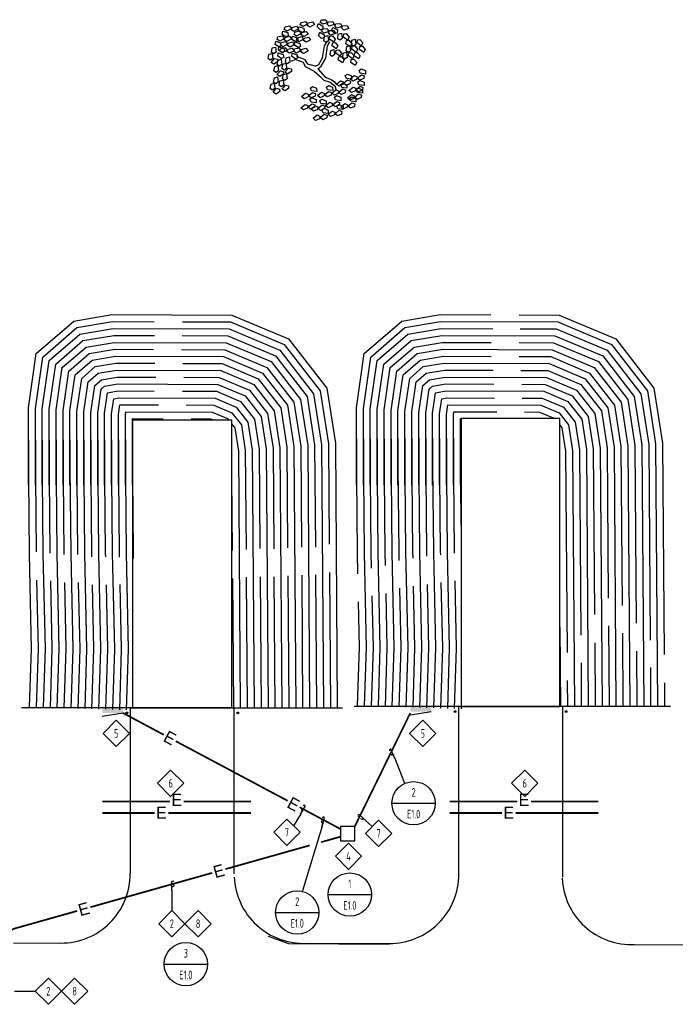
# Model space of a CAD drawing. Header units: inches. Extents: x -28195 to 9374, y -9633 to 28268.
# Tile 13 of 23: x 737 to 3007, y -7391 to -3983. Entities that reach past the tile are written whole.
import ezdxf
from ezdxf.enums import TextEntityAlignment as Align

# ---------------------------------------------------------------- set-up
doc = ezdxf.new("R2010")
doc.units = ezdxf.units.IN
doc.header["$MEASUREMENT"] = 0
doc.linetypes.add('DASHED', pattern=[0.75, 0.5, -0.25])
for name, color, linetype in [('E-POWR-EQPM', 42, 'Continuous'), ('E-POWR-UNDR', 2, 'DASHED'), ('g-anno-text', 7, 'Continuous'), ('g-land-tree', 74, 'Continuous'), ('g-plan-bldg', 1, 'Continuous'), ('g-plan-site', 126, 'Continuous'), ('g-site-cont', 9, 'Continuous')]:
    doc.layers.add(name, color=color, linetype=linetype)
doc.styles.add('GEN', font='ARCHQUIK.shx', dxfattribs={"width": 0.75, "height": 30})

# ---------------------------------------------------------------- blocks, each defined once
blk = doc.blocks.new('E07214')
blk.add_line((24, 9.6), (0, 6))
blk.add_trace([(0, 6), (0, 0), (24, 6), (24, 0)])
blk = doc.blocks.new('DIMD-E')
blk.add_lwpolyline([(18.2, 0), (0, 18.2), (-18.2, 0), (0, -18.2)], close=True)
blk = doc.blocks.new('loop')
at = {"color": 0}
for p, q in [((-1.1, 0), (0.33, 0)), ((-0.52, 0.13), (-0.61, -0.1)), ((-0.18, 0.32), (-0.29, 0.32)), ((0.32, 0.32), (0.28, 0.32))]:
    blk.add_line(p, q, dxfattribs=at)
for centre, radius, start, end in [((-0.18, -0.05), 0.386, 107.9264, 153.8127), ((0.3, 0.16), 0.164, 282.7588, 441.3822)]:
    blk.add_arc(centre, radius, start, end, dxfattribs=at)
blk = doc.blocks.new('DET')
at = {"layer": 'g-anno-text'}
blk.add_line((-60, 0), (0, 0), dxfattribs=at)
at = {"layer": 'g-anno-text', "color": 1}
blk.add_circle((-30, 0), 30, dxfattribs=at)
at = {"layer": 'g-anno-text', "style": 'GEN', "width": 0.75}
for tag, p in [('NO', (-30, 15)), ('SHEET', (-30, -15))]:
    blk.add_attdef(tag, text='', height=12, dxfattribs=at).set_placement(p, align=Align.MIDDLE)

msp = doc.modelspace()

# ---------------------------------------------------------------- linework, layer by layer
at = {"layer": 'E-POWR-EQPM'}
msp.add_lwpolyline([(1847.3, -6825.7), (1897.3, -6825.7), (1897.3, -6775.7), (1847.3, -6775.7)], close=True, dxfattribs=at)
at = {"layer": 'E-POWR-UNDR', "linetype": 'ByBlock', "const_width": 6}
for points in [[(1095.1, -6383.2), (1236.1, -6458.5)], [(1897.3, -6775.7), (2089.5, -6383.2)], [(1277.6, -6480.6), (1664.8, -6686.9)], [(1706.2, -6709.1), (1847.3, -6784.3)], [(1449.1, -6923.5), (1741.2, -6841.2)], [(981.6, -7055.2), (1403.9, -6936.3)]]:
    msp.add_lwpolyline(points, dxfattribs=at)
at = {"layer": 'E-POWR-UNDR', "linetype": 'ByBlock', "ltscale": 40, "const_width": 6}
for points in [[(1023.5, -6689.7), (1257.3, -6689.7)], [(1304.3, -6689.7), (1538.2, -6689.7)], [(2226, -6689.7), (2459.9, -6689.7)], [(2506.9, -6689.7), (2740.7, -6689.7)], [(1023.5, -6729.2), (1204.3, -6729.2)], [(1251.3, -6729.2), (1538.2, -6729.2)], [(2226, -6729.2), (2406.9, -6729.2)], [(2453.9, -6729.2), (2740.7, -6729.2)], [(1780.7, -6830.1), (1847.3, -6811.3)]]:
    msp.add_lwpolyline(points, dxfattribs=at)
at = {"layer": 'E-POWR-UNDR', "linetype": 'ByBlock', "const_width": 6}
msp.add_lwpolyline([(696.8, -7267.5), (696.8, -7161.5, -0.265292), (714.4, -7130.5), (936.3, -7068)], format="xyb", dxfattribs=at)
at = {"layer": 'g-anno-text'}
for p, q in [((2034.4, -6536.7), (2069.5, -6626)), ((1710.4, -6731.5), (1684.9, -6773)), ((1784.1, -6774.2), (1716.5, -6998.7)), ((1934.6, -6755.1), (1957.3, -6776.4)), ((1263.8, -6995.4), (1263.8, -7067)), ((719.1, -7345.9), (790.7, -7345.9))]:
    msp.add_line(p, q, dxfattribs=at)
at = {"layer": 'g-land-tree', "linetype": 'Continuous'}
for p, q in [((1777.8, -3991.4), (1782.2, -3983.7)), ((1782.2, -3983.7), (1797.4, -3983.1)), ((1797.4, -3983.1), (1802.7, -3993.5)), ((1653.3, -4016.6), (1655.9, -4008.1)), ((1662.3, -4022.3), (1653.3, -4016.6)), ((1655.9, -4008.1), (1670.7, -4004.3)), ((1678.1, -4013.4), (1662.3, -4022.3)), ((1670.7, -4004.3), (1678.1, -4013.4)), ((1677.8, -4018.2), (1680.5, -4009.8)), ((1686.8, -4023.9), (1677.8, -4018.2)), ((1680.5, -4009.8), (1695.3, -4006)), ((1702.6, -4015.1), (1686.8, -4023.9)), ((1695.3, -4006), (1702.6, -4015.1)), ((1701.6, -4018.8), (1703.2, -4007.3)), ((1714.5, -4027.1), (1701.6, -4018.8)), ((1703.2, -4007.3), (1720.5, -4012.8)), ((1708.7, -4001.3), (1711.3, -3992.9)), ((1717.6, -4007), (1708.7, -4001.3)), ((1711.3, -3992.9), (1726.1, -3989.1)), ((1733.5, -3998.2), (1717.6, -4007)), ((1720.5, -4012.8), (1722.5, -4023.2)), ((1726.1, -3989.1), (1733.5, -3998.2)), ((1733.2, -4003), (1735.9, -3994.5)), ((1742.2, -4008.7), (1733.2, -4003)), ((1735.9, -3994.5), (1750.7, -3990.7)), ((1758, -3999.8), (1742.2, -4008.7)), ((1750.7, -3990.7), (1758, -3999.8)), ((1767.2, -4007), (1771.2, -3996)), ((1778, -4017.8), (1767.2, -4007)), ((1771.2, -3996), (1786.9, -4005.1)), ((1785.3, -3998.9), (1777.8, -3991.4)), ((1786.6, -4015.7), (1778, -4017.8)), ((1782.3, -4021.9), (1786.7, -4014.2)), ((1802.7, -3993.5), (1785.3, -3998.9)), ((1786.9, -4005.1), (1786.6, -4015.7)), ((1786.7, -4014.2), (1802, -4013.6)), ((1801.4, -3998.2), (1805.8, -3990.5)), ((1809, -4005.7), (1801.4, -3998.2)), ((1802, -4013.6), (1807.2, -4024)), ((1805.8, -3990.5), (1821.1, -3989.9)), ((1806, -4028.7), (1810.3, -4021)), ((1826.3, -4000.3), (1809, -4005.7)), ((1810.3, -4021), (1825.6, -4020.4)), ((1817.1, -4020.6), (1821.1, -4009.6)), ((1827.9, -4031.3), (1817.1, -4020.6)), ((1821.1, -3989.9), (1826.3, -4000.3)), ((1821.1, -4009.6), (1836.9, -4018.6)), ((1825.6, -4020.4), (1830.9, -4030.8)), ((1827.7, -4004.9), (1832.1, -3997.2)), ((1835.3, -4012.4), (1827.7, -4004.9)), ((1832.1, -3997.2), (1847.4, -3996.7)), ((1852.6, -4007.1), (1835.3, -4012.4)), ((1836.9, -4018.6), (1836.6, -4029.3)), ((1847.4, -3996.7), (1852.6, -4007.1)), ((1851.4, -4011.8), (1855.7, -4004)), ((1858.9, -4019.2), (1851.4, -4011.8)), ((1855.7, -4004), (1871, -4003.5)), ((1876.3, -4013.9), (1858.9, -4019.2)), ((1871, -4003.5), (1876.3, -4013.9)), ((1628.8, -4051.3), (1631.4, -4042.8)), ((1637.8, -4057), (1628.8, -4051.3)), ((1631.4, -4042.8), (1646.2, -4039.1)), ((1653.6, -4048.1), (1637.8, -4057)), ((1646.2, -4034.1), (1647.9, -4022.5)), ((1659.1, -4042.3), (1646.2, -4034.1)), ((1646.2, -4039.1), (1653.6, -4048.1)), ((1647.9, -4022.5), (1665.1, -4028)), ((1653.3, -4053), (1656, -4044.5)), ((1662.3, -4058.7), (1653.3, -4053)), ((1656, -4044.5), (1670.8, -4040.7)), ((1667.1, -4038.5), (1659.1, -4042.3)), ((1678.1, -4049.8), (1662.3, -4058.7)), ((1665.1, -4028), (1667.1, -4038.5)), ((1670.8, -4040.7), (1678.1, -4049.8)), ((1679.8, -4051.9), (1681.5, -4040.3)), ((1692.7, -4060.1), (1679.8, -4051.9)), ((1681.5, -4040.3), (1698.8, -4045.8)), ((1686.9, -4034.4), (1689.5, -4025.9)), ((1695.9, -4040.1), (1686.9, -4034.4)), ((1689.5, -4025.9), (1704.3, -4022.1)), ((1695.1, -4053.8), (1697.7, -4045.4)), ((1704, -4059.6), (1695.1, -4053.8)), ((1711.7, -4031.2), (1695.9, -4040.1)), ((1697.7, -4045.4), (1712.5, -4041.6)), ((1698.8, -4045.8), (1700.7, -4056.3)), ((1719.9, -4050.7), (1704, -4059.6)), ((1704.3, -4022.1), (1711.7, -4031.2)), ((1711.4, -4036), (1714.1, -4027.6)), ((1720.4, -4041.7), (1711.4, -4036)), ((1712.5, -4041.6), (1719.9, -4050.7)), ((1714.1, -4027.6), (1728.9, -4023.8)), ((1722.5, -4023.2), (1714.5, -4027.1)), ((1719.6, -4055.5), (1722.3, -4047)), ((1728.6, -4061.2), (1719.6, -4055.5)), ((1736.2, -4032.9), (1720.4, -4041.7)), ((1722.3, -4047), (1737, -4043.3)), ((1744.4, -4052.3), (1728.6, -4061.2)), ((1728.9, -4023.8), (1736.2, -4032.9)), ((1737, -4043.3), (1744.4, -4052.3)), ((1771.7, -4037.5), (1775.8, -4026.5)), ((1782.5, -4048.3), (1771.7, -4037.5)), ((1775.8, -4026.5), (1791.5, -4035.6)), ((1789.9, -4029.4), (1782.3, -4021.9)), ((1791.2, -4046.2), (1782.5, -4048.3)), ((1807.2, -4024), (1789.9, -4029.4)), ((1790.2, -4056.4), (1792.2, -4041.3)), ((1791.5, -4035.6), (1791.2, -4046.2)), ((1792.2, -4041.3), (1803.4, -4037.8)), ((1803.4, -4037.8), (1805.7, -4055.8)), ((1813.5, -4036.2), (1806, -4028.7)), ((1809.7, -4050.8), (1811.1, -4040.3)), ((1824.4, -4061.4), (1809.7, -4050.8)), ((1811.1, -4040.3), (1819.9, -4039.1)), ((1830.9, -4030.8), (1813.5, -4036.2)), ((1819.9, -4039.1), (1829.6, -4050.9)), ((1829.6, -4050.9), (1824.4, -4061.4)), ((1836.6, -4029.3), (1827.9, -4031.3)), ((1838.3, -4048.8), (1840.3, -4033.6)), ((1845.2, -4054.4), (1838.3, -4048.8)), ((1840.3, -4033.6), (1851.5, -4030.2)), ((1853.8, -4048.2), (1845.2, -4054.4)), ((1851.5, -4030.2), (1853.8, -4048.2)), ((1857.8, -4043.2), (1859.2, -4032.6)), ((1872.5, -4053.8), (1857.8, -4043.2)), ((1859.2, -4032.6), (1868, -4031.4)), ((1866.7, -4066.1), (1868.1, -4055.6)), ((1868, -4031.4), (1877.7, -4043.3)), ((1868.1, -4055.6), (1876.9, -4054.4)), ((1877.7, -4043.3), (1872.5, -4053.8)), ((1876.9, -4054.4), (1886.5, -4066.2)), ((1885.5, -4069.1), (1887.5, -4054)), ((1887.5, -4054), (1898.7, -4050.5)), ((1898.7, -4050.5), (1901, -4068.6)), ((1905, -4063.5), (1906.4, -4053)), ((1906.4, -4053), (1915.2, -4051.8)), ((1915.2, -4051.8), (1924.9, -4063.6)), ((1609, -4096), (1611.5, -4080.9)), ((1611.5, -4080.9), (1622.8, -4077.8)), ((1621.7, -4068.8), (1623.4, -4057.2)), ((1634.6, -4077.1), (1621.7, -4068.8)), ((1622.8, -4077.8), (1624.5, -4095.9)), ((1623.4, -4057.2), (1640.6, -4062.8)), ((1632.6, -4088.3), (1634.2, -4076.7)), ((1645.5, -4096.5), (1632.6, -4088.3)), ((1634.2, -4076.7), (1651.5, -4082.2)), ((1642.6, -4073.2), (1634.6, -4077.1)), ((1637.9, -4092), (1640.5, -4083.5)), ((1639.7, -4070.8), (1642.3, -4062.3)), ((1648.7, -4076.5), (1639.7, -4070.8)), ((1640.5, -4083.5), (1655.3, -4079.7)), ((1640.6, -4062.8), (1642.6, -4073.2)), ((1642.3, -4062.3), (1657.1, -4058.5)), ((1662.7, -4088.8), (1646.8, -4097.7)), ((1664.5, -4067.6), (1648.7, -4076.5)), ((1651.5, -4082.2), (1653.5, -4092.7)), ((1655.3, -4079.7), (1662.7, -4088.8)), ((1657.1, -4058.5), (1664.5, -4067.6)), ((1662.4, -4093.6), (1665.1, -4085.2)), ((1664.2, -4072.4), (1666.9, -4064)), ((1673.2, -4078.2), (1664.2, -4072.4)), ((1665.1, -4085.2), (1679.9, -4081.4)), ((1666.9, -4064), (1681.7, -4060.2)), ((1689, -4069.3), (1673.2, -4078.2)), ((1679.9, -4081.4), (1687.2, -4090.5)), ((1681.7, -4060.2), (1689, -4069.3)), ((1686, -4092.8), (1688.6, -4084.3)), ((1688, -4071.4), (1689.6, -4059.8)), ((1700.9, -4079.6), (1688, -4071.4)), ((1688.6, -4084.3), (1703.4, -4080.6)), ((1689.6, -4059.8), (1706.9, -4065.3)), ((1700.7, -4056.3), (1692.7, -4060.1)), ((1710.8, -4089.6), (1694.9, -4098.5)), ((1708.9, -4075.7), (1700.9, -4079.6)), ((1703.4, -4080.6), (1710.8, -4089.6)), ((1706.9, -4065.3), (1708.9, -4075.7)), ((1710.5, -4094.5), (1713.2, -4086)), ((1713.2, -4086), (1728, -4082.2)), ((1728, -4082.2), (1735.3, -4091.3)), ((1785.1, -4115.6), (1792.3, -4074.1)), ((1797.1, -4062), (1790.2, -4056.4)), ((1792.3, -4074.1), (1803.2, -4058)), ((1796.9, -4116.5), (1802.3, -4074.1)), ((1805.7, -4055.8), (1797.1, -4062)), ((1802.3, -4074.1), (1811.4, -4058.8)), ((1812, -4104.7), (1814, -4089.6)), ((1814, -4089.6), (1825.2, -4086.1)), ((1818.6, -4073.7), (1820, -4063.2)), ((1833.3, -4084.3), (1818.6, -4073.7)), ((1820, -4063.2), (1828.8, -4062)), ((1825.2, -4086.1), (1827.5, -4104.1)), ((1828.8, -4062), (1838.4, -4073.8)), ((1831.5, -4099.1), (1832.9, -4088.6)), ((1832.9, -4088.6), (1841.7, -4087.4)), ((1838.4, -4073.8), (1833.3, -4084.3)), ((1841.7, -4087.4), (1851.3, -4099.2)), ((1881.4, -4076.7), (1866.7, -4066.1)), ((1867.3, -4091.1), (1869.4, -4076)), ((1869.4, -4076), (1880.5, -4072.6)), ((1880.5, -4072.6), (1882.9, -4090.6)), ((1886.5, -4066.2), (1881.4, -4076.7)), ((1892.4, -4074.7), (1885.5, -4069.1)), ((1886.8, -4085.5), (1888.2, -4075)), ((1901.6, -4096.1), (1886.8, -4085.5)), ((1888.2, -4075), (1897, -4073.8)), ((1901, -4068.6), (1892.4, -4074.7)), ((1897, -4073.8), (1906.7, -4085.6)), ((1906.7, -4085.6), (1901.6, -4096.1)), ((1919.7, -4074.1), (1905, -4063.5)), ((1913.9, -4086.4), (1915.3, -4075.9)), ((1928.6, -4097), (1913.9, -4086.4)), ((1915.3, -4075.9), (1924.1, -4074.7)), ((1924.9, -4063.6), (1919.7, -4074.1)), ((1924.1, -4074.7), (1933.7, -4086.5)), ((1933.7, -4086.5), (1928.6, -4097)), ((1597.5, -4117.7), (1600, -4102.7)), ((1604.2, -4123.6), (1597.5, -4117.7)), ((1600, -4102.7), (1611.3, -4099.6)), ((1613, -4117.7), (1604.2, -4123.6)), ((1607.4, -4130.9), (1619.5, -4117.4)), ((1615.6, -4101.8), (1609, -4096)), ((1611.3, -4099.6), (1613, -4117.7)), ((1624.5, -4095.9), (1615.6, -4101.8)), ((1619.5, -4117.4), (1629.8, -4119.8)), ((1628.9, -4138.3), (1631.5, -4123.3)), ((1629.8, -4119.8), (1630.1, -4128.7)), ((1630.8, -4109.5), (1632.4, -4097.9)), ((1643.7, -4117.7), (1630.8, -4109.5)), ((1631.5, -4123.3), (1642.7, -4120.2)), ((1632.4, -4097.9), (1649.7, -4103.4)), ((1646.8, -4097.7), (1637.9, -4092)), ((1642.7, -4120.2), (1644.5, -4138.3)), ((1651.7, -4113.9), (1643.7, -4117.7)), ((1653.5, -4092.7), (1645.5, -4096.5)), ((1649.7, -4103.4), (1651.7, -4113.9)), ((1657.1, -4129.8), (1659.6, -4114.8)), ((1659.6, -4114.8), (1670.9, -4111.7)), ((1671.4, -4099.3), (1662.4, -4093.6)), ((1670.9, -4111.7), (1672.6, -4129.8)), ((1687.2, -4090.5), (1671.4, -4099.3)), ((1691.6, -4120.7), (1677, -4127.5)), ((1678.9, -4110.3), (1680.5, -4098.7)), ((1691.8, -4118.6), (1678.9, -4110.3)), ((1680.5, -4098.7), (1697.8, -4104.3)), ((1694.9, -4098.5), (1686, -4092.8)), ((1719.7, -4131.7), (1691.6, -4120.7)), ((1699.8, -4114.7), (1691.8, -4118.6)), ((1725.2, -4122.4), (1696.1, -4110.5)), ((1697.8, -4104.3), (1699.8, -4114.7)), ((1719.5, -4100.2), (1710.5, -4094.5)), ((1735.3, -4091.3), (1719.5, -4100.2)), ((1734.2, -4136.8), (1725.2, -4122.4)), ((1773.3, -4138.5), (1785.1, -4115.6)), ((1781.4, -4144.4), (1796.9, -4116.5)), ((1818.8, -4110.3), (1812, -4104.7)), ((1827.5, -4104.1), (1818.8, -4110.3)), ((1846.2, -4109.7), (1831.5, -4099.1)), ((1840.3, -4122), (1841.7, -4111.5)), ((1855.1, -4132.6), (1840.3, -4122)), ((1841.7, -4111.5), (1850.5, -4110.3)), ((1851.3, -4099.2), (1846.2, -4109.7)), ((1850.5, -4110.3), (1860.2, -4122.1)), ((1860.2, -4122.1), (1855.1, -4132.6)), ((1855.5, -4114), (1857.6, -4098.9)), ((1862.4, -4119.6), (1855.5, -4114)), ((1857.6, -4098.9), (1868.8, -4095.4)), ((1871.1, -4113.5), (1862.4, -4119.6)), ((1874.2, -4096.8), (1867.3, -4091.1)), ((1868.8, -4095.4), (1871.1, -4113.5)), ((1882.9, -4090.6), (1874.2, -4096.8)), ((1875, -4108.4), (1876.4, -4097.9)), ((1889.8, -4119), (1875, -4108.4)), ((1876.4, -4097.9), (1885.2, -4096.7)), ((1883.9, -4131.3), (1885.3, -4120.8)), ((1885.2, -4096.7), (1894.9, -4108.5)), ((1885.3, -4120.8), (1894.1, -4119.6)), ((1894.9, -4108.5), (1889.8, -4119)), ((1894.1, -4119.6), (1903.8, -4131.4)), ((1895.7, -4108.5), (1897.1, -4097.9)), ((1910.5, -4119.1), (1895.7, -4108.5)), ((1897.1, -4097.9), (1905.9, -4096.8)), ((1905.9, -4096.8), (1915.6, -4108.6)), ((1915.6, -4108.6), (1910.5, -4119.1)), ((1617.4, -4137.1), (1607.4, -4130.9)), ((1630.1, -4128.7), (1617.4, -4137.1)), ((1617.5, -4160.1), (1620, -4145)), ((1620, -4145), (1631.3, -4142)), ((1635.6, -4144.2), (1628.9, -4138.3)), ((1631.3, -4142), (1633, -4160)), ((1644.5, -4138.3), (1635.6, -4144.2)), ((1645.6, -4151.6), (1648.2, -4136.6)), ((1652.3, -4157.5), (1645.6, -4151.6)), ((1648.2, -4136.6), (1659.4, -4133.5)), ((1661.2, -4151.6), (1652.3, -4157.5)), ((1655.5, -4164.8), (1667.6, -4151.2)), ((1663.7, -4135.7), (1657.1, -4129.8)), ((1659.4, -4133.5), (1661.2, -4151.6)), ((1672.6, -4129.8), (1663.7, -4135.7)), ((1667.6, -4151.2), (1677.9, -4153.7)), ((1677.9, -4153.7), (1678.2, -4162.6)), ((1726.1, -4146.1), (1719.7, -4131.7)), ((1757.8, -4162.2), (1726.1, -4146.1)), ((1759.6, -4144.4), (1734.2, -4136.8)), ((1759.6, -4144.4), (1773.3, -4138.5)), ((1769.6, -4153.7), (1781.4, -4144.4)), ((1769.6, -4153.7), (1795.1, -4181.7)), ((1898.7, -4141.9), (1883.9, -4131.3)), ((1903.8, -4131.4), (1898.7, -4141.9)), ((1912.6, -4158.7), (1919.8, -4153.5)), ((1919.8, -4153.5), (1933.9, -4159.4)), ((1616.2, -4199.3), (1618.8, -4184.3)), ((1624.2, -4165.9), (1617.5, -4160.1)), ((1618.8, -4184.3), (1630, -4181.2)), ((1633, -4160), (1624.2, -4165.9)), ((1627.4, -4173.3), (1639.5, -4159.7)), ((1637.3, -4179.5), (1627.4, -4173.3)), ((1630, -4181.2), (1631.8, -4199.3)), ((1650.1, -4171), (1637.3, -4179.5)), ((1638.2, -4195), (1649.5, -4191.9)), ((1639.5, -4159.7), (1649.8, -4162.2)), ((1647.1, -4188.3), (1649.6, -4173.2)), ((1653.8, -4194.1), (1647.1, -4188.3)), ((1649.5, -4191.9), (1651.2, -4210)), ((1649.6, -4173.2), (1660.9, -4170.2)), ((1649.8, -4162.2), (1650.1, -4171)), ((1662.6, -4188.2), (1653.8, -4194.1)), ((1665.5, -4171), (1655.5, -4164.8)), ((1660.9, -4170.2), (1662.6, -4188.2)), ((1678.2, -4162.6), (1665.5, -4171)), ((1757.8, -4162.2), (1776, -4178.3)), ((1776, -4178.3), (1790.5, -4191.9)), ((1790.5, -4191.9), (1812.3, -4199.5)), ((1795.1, -4181.7), (1815, -4190.2)), ((1815, -4190.2), (1826.8, -4197.8)), ((1858, -4203.1), (1872.1, -4191.6)), ((1864.5, -4176.5), (1871.7, -4171.3)), ((1868.2, -4186.5), (1864.5, -4176.5)), ((1886.2, -4188.9), (1868.2, -4186.5)), ((1871.7, -4171.3), (1885.8, -4177.2)), ((1872.1, -4191.6), (1881.9, -4195.7)), ((1881.7, -4188), (1895.7, -4176.5)), ((1890.5, -4195.7), (1881.7, -4188)), ((1885.8, -4177.2), (1886.2, -4188.9)), ((1904.4, -4189.4), (1890.5, -4195.7)), ((1895.7, -4176.5), (1905.5, -4180.6)), ((1905.5, -4180.6), (1904.4, -4189.4)), ((1906.1, -4185.4), (1920.2, -4173.8)), ((1915, -4193), (1906.1, -4185.4)), ((1916.3, -4168.7), (1912.6, -4158.7)), ((1928.9, -4186.7), (1915, -4193)), ((1934.3, -4171.1), (1916.3, -4168.7)), ((1920.2, -4173.8), (1930, -4177.9)), ((1930, -4177.9), (1928.9, -4186.7)), ((1933.9, -4159.4), (1934.3, -4171.1)), ((1604.8, -4221.1), (1607.3, -4206)), ((1611.5, -4226.9), (1604.8, -4221.1)), ((1607.3, -4206), (1618.6, -4203)), ((1620.3, -4221), (1611.5, -4226.9)), ((1614.7, -4234.3), (1626.7, -4220.7)), ((1622.9, -4205.1), (1616.2, -4199.3)), ((1618.6, -4203), (1620.3, -4221)), ((1631.8, -4199.3), (1622.9, -4205.1)), ((1626.7, -4220.7), (1637.1, -4223.2)), ((1635.6, -4210.1), (1638.2, -4195)), ((1642.3, -4215.9), (1635.6, -4210.1)), ((1637.1, -4223.2), (1637.4, -4232)), ((1651.2, -4210), (1642.3, -4215.9)), ((1645.6, -4223.3), (1657.6, -4209.7)), ((1655.5, -4229.4), (1645.6, -4223.3)), ((1668.2, -4221), (1655.5, -4229.4)), ((1657.6, -4209.7), (1667.9, -4212.1)), ((1667.9, -4212.1), (1668.2, -4221)), ((1743.7, -4219.7), (1750.9, -4214.5)), ((1747.5, -4229.7), (1743.7, -4219.7)), ((1750.9, -4214.5), (1765, -4220.4)), ((1765, -4220.4), (1765.5, -4232.1)), ((1799.1, -4216.4), (1806.3, -4211.2)), ((1802.9, -4226.3), (1799.1, -4216.4)), ((1806.3, -4211.2), (1820.4, -4217)), ((1812.3, -4199.5), (1827.7, -4212.2)), ((1817.3, -4237.2), (1831.3, -4225.6)), ((1820.4, -4217), (1820.9, -4228.7)), ((1826.8, -4197.8), (1832.3, -4206.3)), ((1827.7, -4212.2), (1832.3, -4226.6)), ((1831.3, -4225.6), (1841.1, -4229.7)), ((1833.6, -4205.8), (1847.6, -4194.3)), ((1842.4, -4213.5), (1833.6, -4205.8)), ((1841.7, -4234.5), (1855.7, -4223)), ((1856.3, -4207.2), (1842.4, -4213.5)), ((1847.6, -4194.3), (1857.4, -4198.3)), ((1848.1, -4207.9), (1855.3, -4202.7)), ((1851.9, -4217.8), (1848.1, -4207.9)), ((1869.9, -4220.2), (1851.9, -4217.8)), ((1855.3, -4202.7), (1869.4, -4208.5)), ((1855.7, -4223), (1865.6, -4227)), ((1857.4, -4198.3), (1856.3, -4207.2)), ((1866.9, -4210.8), (1858, -4203.1)), ((1880.8, -4204.5), (1866.9, -4210.8)), ((1869.4, -4208.5), (1869.9, -4220.2)), ((1877.2, -4227.9), (1891.2, -4216.3)), ((1881.9, -4195.7), (1880.8, -4204.5)), ((1891.2, -4216.3), (1901, -4220.4)), ((1901, -4220.4), (1899.9, -4229.2)), ((1901.6, -4225.2), (1915.7, -4213.7)), ((1910.5, -4232.8), (1901.6, -4225.2)), ((1902.6, -4224.8), (1909.8, -4219.6)), ((1906.3, -4234.8), (1902.6, -4224.8)), ((1908.1, -4198.6), (1915.2, -4193.4)), ((1911.8, -4208.5), (1908.1, -4198.6)), ((1909.8, -4219.6), (1923.9, -4225.5)), ((1929.8, -4210.9), (1911.8, -4208.5)), ((1915.2, -4193.4), (1929.4, -4199.2)), ((1915.7, -4213.7), (1925.5, -4217.7)), ((1923.9, -4225.5), (1924.3, -4237.1)), ((1925.5, -4217.7), (1924.4, -4226.5)), ((1929.4, -4199.2), (1929.8, -4210.9)), ((1624.6, -4240.5), (1614.7, -4234.3)), ((1637.4, -4232), (1624.6, -4240.5)), ((1712.9, -4249), (1726.9, -4237.5)), ((1721.7, -4256.7), (1712.9, -4249)), ((1735.6, -4250.4), (1721.7, -4256.7)), ((1726.9, -4237.5), (1736.7, -4241.6)), ((1736.7, -4241.6), (1735.6, -4250.4)), ((1737.3, -4246.3), (1751.3, -4234.8)), ((1746.2, -4254), (1737.3, -4246.3)), ((1741.9, -4258.7), (1749.1, -4253.5)), ((1745.7, -4268.6), (1741.9, -4258.7)), ((1760.1, -4247.7), (1746.2, -4254)), ((1765.5, -4232.1), (1747.5, -4229.7)), ((1749.1, -4253.5), (1763.2, -4259.4)), ((1751.3, -4234.8), (1761.2, -4238.9)), ((1761.2, -4238.9), (1760.1, -4247.7)), ((1763.2, -4259.4), (1763.7, -4271)), ((1768.2, -4245.6), (1782.3, -4234.1)), ((1777.1, -4253.3), (1768.2, -4245.6)), ((1776.4, -4262.9), (1783.6, -4257.7)), ((1791, -4247), (1777.1, -4253.3)), ((1782.3, -4234.1), (1792.1, -4238.2)), ((1783.6, -4257.7), (1797.7, -4263.6)), ((1792.1, -4238.2), (1791, -4247)), ((1792.7, -4243), (1806.7, -4231.4)), ((1801.5, -4250.6), (1792.7, -4243)), ((1815.4, -4244.3), (1801.5, -4250.6)), ((1820.9, -4228.7), (1802.9, -4226.3)), ((1806.7, -4231.4), (1816.5, -4235.5)), ((1816.5, -4235.5), (1815.4, -4244.3)), ((1826.1, -4244.8), (1817.3, -4237.2)), ((1840, -4238.5), (1826.1, -4244.8)), ((1827.3, -4251.1), (1834.5, -4245.9)), ((1831, -4261), (1827.3, -4251.1)), ((1834.5, -4245.9), (1848.6, -4251.7)), ((1841.1, -4229.7), (1840, -4238.5)), ((1850.5, -4242.1), (1841.7, -4234.5)), ((1848.6, -4251.7), (1849, -4263.4)), ((1864.4, -4235.8), (1850.5, -4242.1)), ((1865.6, -4227), (1864.4, -4235.8)), ((1871.7, -4254.1), (1885.7, -4242.6)), ((1880.6, -4261.8), (1871.7, -4254.1)), ((1886, -4235.5), (1877.2, -4227.9)), ((1879.5, -4255.6), (1886.7, -4250.4)), ((1883.3, -4265.5), (1879.5, -4255.6)), ((1894.5, -4255.4), (1880.6, -4261.8)), ((1885.7, -4242.6), (1895.6, -4246.6)), ((1899.9, -4229.2), (1886, -4235.5)), ((1886.7, -4250.4), (1900.8, -4256.2)), ((1895.6, -4246.6), (1894.5, -4255.4)), ((1896.2, -4251.4), (1910.2, -4239.9)), ((1905, -4259.1), (1896.2, -4251.4)), ((1900.8, -4256.2), (1901.3, -4267.9)), ((1918.9, -4252.8), (1905, -4259.1)), ((1924.3, -4237.1), (1906.3, -4234.8)), ((1910.2, -4239.9), (1920, -4243.9)), ((1924.4, -4226.5), (1910.5, -4232.8)), ((1920, -4243.9), (1918.9, -4252.8)), ((1711, -4288), (1725.1, -4276.5)), ((1719.9, -4295.6), (1711, -4288)), ((1733.8, -4289.3), (1719.9, -4295.6)), ((1725.1, -4276.5), (1734.9, -4280.5)), ((1734.9, -4280.5), (1733.8, -4289.3)), ((1735.5, -4285.3), (1749.5, -4273.8)), ((1744.3, -4293), (1735.5, -4285.3)), ((1758.2, -4286.6), (1744.3, -4293)), ((1745.5, -4292.2), (1759.6, -4280.7)), ((1754.4, -4299.9), (1745.5, -4292.2)), ((1763.7, -4271), (1745.7, -4268.6)), ((1749.5, -4273.8), (1759.3, -4277.8)), ((1768.3, -4293.6), (1754.4, -4299.9)), ((1759.3, -4277.8), (1758.2, -4286.6)), ((1759.6, -4280.7), (1769.4, -4284.8)), ((1769.4, -4284.8), (1768.3, -4293.6)), ((1770, -4289.6), (1784, -4278)), ((1778.8, -4297.2), (1770, -4289.6)), ((1780.2, -4272.9), (1776.4, -4262.9)), ((1792.7, -4290.9), (1778.8, -4297.2)), ((1798.2, -4275.3), (1780.2, -4272.9)), ((1783.7, -4295.1), (1790.9, -4289.9)), ((1784, -4278), (1793.8, -4282.1)), ((1790.9, -4289.9), (1805, -4295.8)), ((1793.8, -4282.1), (1792.7, -4290.9)), ((1796.4, -4280.4), (1810.4, -4268.8)), ((1805.2, -4288), (1796.4, -4280.4)), ((1797.7, -4263.6), (1798.2, -4275.3)), ((1819.1, -4281.7), (1805.2, -4288)), ((1810.4, -4268.8), (1820.2, -4272.9)), ((1820.2, -4272.9), (1819.1, -4281.7)), ((1820.8, -4277.7), (1834.9, -4266.2)), ((1829.7, -4285.3), (1820.8, -4277.7)), ((1843.6, -4279), (1829.7, -4285.3)), ((1849, -4263.4), (1831, -4261)), ((1834.9, -4266.2), (1844.7, -4270.2)), ((1835.4, -4281.7), (1842.6, -4276.5)), ((1839.1, -4291.7), (1835.4, -4281.7)), ((1857.1, -4294.1), (1839.1, -4291.7)), ((1842.6, -4276.5), (1856.7, -4282.4)), ((1844.7, -4270.2), (1843.6, -4279)), ((1848.6, -4284.8), (1862.7, -4273.3)), ((1857.5, -4292.5), (1848.6, -4284.8)), ((1856.7, -4282.4), (1857.1, -4294.1)), ((1871.4, -4286.2), (1857.5, -4292.5)), ((1862.7, -4273.3), (1872.5, -4277.4)), ((1872.5, -4277.4), (1871.4, -4286.2)), ((1873.1, -4282.2), (1887.1, -4270.6)), ((1881.9, -4289.8), (1873.1, -4282.2)), ((1895.8, -4283.5), (1881.9, -4289.8)), ((1901.3, -4267.9), (1883.3, -4265.5)), ((1887.1, -4270.6), (1896.9, -4274.7)), ((1896.9, -4274.7), (1895.8, -4283.5)), ((1752.8, -4324.4), (1766.8, -4312.9)), ((1761.6, -4332.1), (1752.8, -4324.4)), ((1775.5, -4325.8), (1761.6, -4332.1)), ((1766.8, -4312.9), (1776.6, -4317)), ((1776.6, -4317), (1775.5, -4325.8)), ((1777.2, -4321.7), (1791.3, -4310.2)), ((1786.1, -4329.4), (1777.2, -4321.7)), ((1787.4, -4305.1), (1783.7, -4295.1)), ((1800, -4323.1), (1786.1, -4329.4)), ((1805.4, -4307.5), (1787.4, -4305.1)), ((1791.3, -4310.2), (1801.1, -4314.3)), ((1801.1, -4314.3), (1800, -4323.1)), ((1804.5, -4311), (1818.5, -4299.5)), ((1813.3, -4318.7), (1804.5, -4311)), ((1805, -4295.8), (1805.4, -4307.5)), ((1827.2, -4312.4), (1813.3, -4318.7)), ((1818.5, -4299.5), (1828.4, -4303.6)), ((1828.4, -4303.6), (1827.2, -4312.4)), ((1829, -4308.4), (1843, -4296.8)), ((1837.8, -4316), (1829, -4308.4)), ((1851.7, -4309.7), (1837.8, -4316)), ((1843, -4296.8), (1852.8, -4300.9)), ((1852.8, -4300.9), (1851.7, -4309.7))]:
    msp.add_line(p, q, dxfattribs=at)
at = {"layer": 'g-plan-bldg'}
for points in [[(1128.9, -6364.6), (1128.9, -5368.6), (1470.9, -5368.6), (1470.9, -6364.6)], [(2607.7, -6360.1), (2607.7, -5364.1), (2265.7, -5364.1), (2265.7, -6360.1)]]:
    msp.add_lwpolyline(points, close=True, dxfattribs=at)
at = {"layer": 'g-plan-site'}
for p, q in [((1299.9, -6364.6), (742.8, -6364.6)), ((1119.9, -6364.6), (1119.9, -6939.3)), ((1119.9, -6364.6), (1479.9, -6364.6)), ((1299.9, -6364.6), (1855.2, -6364.6, 57328.8)), ((1479.9, -6939.4), (1479.9, -6364.6)), ((2990.6, -6360.1, -57463.2), (1894.7, -6360.1, -57463.2)), ((2256.7, -6360.1, -57463.2), (2256.7, -6939.3, -57463.2)), ((2616.7, -6360.1, -57463.2), (2616.7, -6951, -57463.2)), ((1597.7, -7155.3, 57294.9), (1667.8, -7181.1, 57296)), ((715.9, -7178.4), (878.7, -7179.3)), ((715.9, -7178.4, 57294.7), (878.7, -7179.3, 57294.6)), ((1667.8, -7181.1, 57296), (2016.5, -7183.1, 57297)), ((1707.5, -7180, -16837.5), (2017.8, -7180.8, -39791.5)), ((2840.8, -7184, -44185.2), (3586.9, -7189.2))]:
    msp.add_line(p, q, dxfattribs=at)
for centre in [(1107.9, -6382.6), (1492.2, -6382.6, 18186.1), (2244.7, -6378.1, -57463.2), (2628.9, -6378.1, -39277.1)]:
    msp.add_circle(centre, 3, dxfattribs=at)
for centre, start, end in [((879.9, -6939.3), 269.6971, 0), ((1719.7, -6940.3, -18298.9), 182.5552, 272.6425), ((2017.8, -6940.8, -39700.2), 269.6971, 0), ((2855.2, -6944.4, -42679.1), 182.5552, 272.6425)]:
    msp.add_arc(centre, 240, start, end, dxfattribs=at)
at = {"layer": 'g-site-cont'}
for points, elevation in [([(771.4, -6361.5), (777.9, -6160.7), (770.8, -5833.3), (767.2, -5438.4), (767.2, -5594.2), (767.2, -5368.6), (767.2, -5326.9), (794.4, -5138.4), (924.5, -5026.2), (1056.6, -5004), (1472, -5005.5), (1668.2, -5088), (1800.4, -5258.2), (1830.1, -5449.2), (1836.8, -6364.1)], 57280.8), ([(1908.1, -5900.8), (1906.5, -5828.8), (1902.9, -5433.9), (1902.9, -5594.2), (1902.9, -5368.6), (1902.9, -5326.9), (1930.2, -5138.4), (2060.2, -5026.2), (2192.4, -5004), (2368.8, -5004.7)], -180), ([(2466.6, -5004.9), (2604.9, -5005.5), (2801, -5088), (2933.3, -5258.2), (2963, -5449.2), (2968.4, -6180.5)], -180), ([(794.7, -5825.5), (791.2, -5438.2), (791.2, -5594.2), (791.2, -5368.6), (791.2, -5328.6), (816.9, -5150.7), (935.1, -5048.8), (1058.6, -5028), (1202.9, -5028.6)], 57292.8), ([(1300.7, -5028.8), (1467.1, -5029.5), (1653.1, -5107.7), (1777.6, -5268), (1806.1, -5451.1), (1808.7, -5798.9)], 57292.8), ([(1931.1, -6357.8), (1937.6, -6156.4), (1930.5, -5828.5), (1926.9, -5433.8), (1926.9, -5594.2), (1926.9, -5368.6), (1926.9, -5328.6), (1952.7, -5150.7), (2070.8, -5048.8), (2194.4, -5028), (2600, -5029.5), (2785.9, -5107.7), (2910.5, -5268), (2939, -5451.1), (2945.7, -6359.8)], -168), ([(819.3, -6363), (825.9, -6161), (818.7, -5832.5), (815.2, -5438.1), (815.2, -5594.2), (815.2, -5368.6), (815.2, -5330.4), (839.4, -5163), (945.7, -5071.3), (1060.6, -5052), (1462.3, -5053.5), (1638, -5127.4), (1754.9, -5277.8), (1782.1, -5453), (1788.8, -6364.3)], 57304.8), ([(842.7, -5829.9), (839.2, -5438), (839.2, -5594.2), (839.2, -5368.6), (839.2, -5332.1), (861.8, -5175.3), (956.2, -5093.9), (1062.6, -5076), (1204.1, -5076.6)], 57316.8), ([(1299.5, -5076.8), (1457.4, -5077.5), (1622.9, -5147.1), (1732.1, -5287.6), (1758.1, -5455), (1760.8, -5809.4)], 57316.8), ([(1955.7, -5882.2), (1954.5, -5828.1), (1950.9, -5433.7), (1950.9, -5594.2), (1950.9, -5368.6), (1950.9, -5330.4), (1975.1, -5163), (2081.4, -5071.3), (2196.3, -5052), (2374.8, -5052.7)], -156), ([(1979.1, -6359.4), (1985.6, -6156.7), (1978.5, -5827.7), (1974.9, -5433.6), (1974.9, -5594.2), (1974.9, -5368.6), (1974.9, -5332.1), (1997.6, -5175.3), (2092, -5093.9), (2198.3, -5076), (2590.3, -5077.5), (2755.8, -5147.1), (2865, -5287.6), (2891, -5455), (2897.7, -6360)], -144), ([(2470.2, -5052.9), (2595.1, -5053.5), (2770.9, -5127.4), (2887.7, -5277.8), (2915, -5453), (2920, -6130.4)], -156), ([(867.3, -6364.6), (873.9, -6161.2), (866.7, -5831.8), (863.2, -5437.9), (863.2, -5594.2), (863.2, -5368.6), (863.2, -5333.8), (884.3, -5187.6), (966.8, -5116.4), (1064.5, -5100), (1452.5, -5101.4), (1607.8, -5166.8), (1709.4, -5297.5), (1734.2, -5456.9), (1740.8, -6364.6)], 57328.8), ([(2003.5, -5872.4), (2002.5, -5827.4), (1998.9, -5433.5), (1998.9, -5594.2), (1998.9, -5368.6), (1998.9, -5333.8), (2020.1, -5187.6), (2102.6, -5116.4), (2200.3, -5100), (2369.4, -5100.7)], -132), ([(2466, -5100.9), (2585.4, -5101.4), (2740.7, -5166.8), (2842.2, -5297.5), (2867, -5456.9), (2871.6, -6072.2)], -132), ([(890.8, -5834.8), (890.7, -5831.4), (887.2, -5437.8), (887.2, -5594.2), (887.2, -5368.6), (887.2, -5335.6), (906.8, -5199.9), (977.4, -5139), (1066.5, -5124), (1200.2, -5124.6)], 57340.8), ([(1296.7, -5124.8), (1447.7, -5125.4), (1592.7, -5186.5), (1686.6, -5307.3), (1710.2, -5458.8), (1712.7, -5808.8)], 57340.8), ([(2027, -6360.9), (2033.7, -6156.9), (2026.5, -5827), (2022.9, -5433.4), (2022.9, -5594.2), (2022.9, -5368.6), (2022.9, -5335.6), (2042.5, -5199.9), (2113.2, -5139), (2202.3, -5124), (2580.5, -5125.4), (2725.6, -5186.5), (2819.5, -5307.3), (2843, -5458.8), (2849.7, -6360.3)], -120), ([(915.3, -6366.1), (921.9, -6161.5), (914.7, -5831.1), (911.2, -5437.7), (911.2, -5594.2), (911.2, -5368.6), (911.2, -5337.3), (929.3, -5212.3), (988, -5161.5), (1068.5, -5148), (1442.8, -5149.4), (1577.6, -5206.2), (1663.8, -5317.1), (1686.2, -5460.7), (1692.8, -6364.8)], 57352.8), ([(938.8, -5834.8), (938.7, -5830.7), (935.2, -5437.6), (935.2, -5594.2), (935.2, -5368.6), (935.2, -5339), (951.7, -5224.6), (998.6, -5184.1), (1070.5, -5172), (1205.2, -5172.6)], 57364.8), ([(1301.8, -5172.8), (1437.9, -5173.4), (1562.5, -5225.8), (1641.1, -5326.9), (1662.2, -5462.6), (1664.8, -5811.2)], 57364.8), ([(2051.1, -5854.9), (2050.5, -5826.6), (2046.9, -5433.3), (2046.9, -5594.2), (2046.9, -5368.6), (2046.9, -5337.3), (2065, -5212.3), (2123.8, -5161.5), (2204.3, -5148), (2369.4, -5148.7)], -108), ([(2075, -6362.5), (2081.7, -6157.2), (2074.5, -5826.3), (2070.9, -5433.1), (2070.9, -5594.2), (2070.9, -5368.6), (2070.9, -5339), (2087.5, -5224.6), (2134.4, -5184.1), (2206.2, -5172), (2570.8, -5173.4), (2695.4, -5225.8), (2773.9, -5326.9), (2795.1, -5462.6), (2801.7, -6360.5)], -96), ([(2466, -5148.9), (2575.7, -5149.4), (2710.5, -5206.2), (2796.7, -5317.1), (2819, -5460.7), (2823.1, -6010.6)], -108), ([(963.3, -6367.7), (969.9, -6161.8), (962.7, -5830.3), (959.2, -5437.5), (959.2, -5594.2), (959.2, -5368.6), (959.2, -5340.7), (974.2, -5236.9), (1009.2, -5206.7), (1072.5, -5196), (1433.1, -5197.4), (1547.4, -5245.5), (1618.3, -5336.8), (1638.2, -5464.6), (1644.8, -6365.1)], 57376.8), ([(2098.9, -5846.8), (2098.5, -5825.9), (2094.9, -5433), (2094.9, -5594.2), (2094.9, -5368.6), (2094.9, -5340.7), (2109.9, -5236.9), (2145, -5206.7), (2208.2, -5196), (2376.2, -5196.7)], -84), ([(2472.7, -5196.9), (2565.9, -5197.4), (2680.3, -5245.5), (2751.2, -5336.8), (2771.1, -5464.6), (2774.9, -5985)], -84), ([(987, -5842.5), (986.7, -5830), (983.2, -5437.4), (983.2, -5594.2), (983.2, -5368.6), (983.2, -5342.5), (996.7, -5249.2), (1019.8, -5229.2), (1074.4, -5220), (1208.5, -5220.6)], 57388.8), ([(1011.2, -6369.3), (1017.9, -6162), (1010.7, -5829.6), (1007.2, -5437.3), (1007.2, -5594.2), (1007.2, -5368.6), (1007.2, -5344.2), (1019.1, -5261.5), (1030.4, -5251.8), (1076.4, -5244.1), (1423.3, -5245.4), (1517.2, -5284.9), (1572.8, -5356.4), (1590.2, -5468.4), (1596.8, -6365.4)], 57400.8), ([(1305.1, -5220.8), (1428.2, -5221.4), (1532.3, -5265.2), (1595.6, -5346.6), (1614.2, -5466.5), (1616.8, -5814.7)], 57388.8), ([(2123, -6364), (2129.7, -6157.4), (2122.5, -5825.5), (2118.9, -5432.9), (2118.9, -5594.2), (2118.9, -5368.6), (2118.9, -5342.5), (2132.4, -5249.2), (2155.6, -5229.2), (2210.2, -5220), (2561.1, -5221.4), (2665.2, -5265.2), (2728.4, -5346.6), (2747.1, -5466.5), (2753.7, -6360.8)], -72), ([(2146.8, -5840.4), (2146.5, -5825.1), (2142.9, -5432.8), (2142.9, -5594.2), (2142.9, -5368.6), (2142.9, -5344.2), (2154.9, -5261.5), (2166.2, -5251.8), (2212.2, -5244.1), (2378.5, -5244.7)], -60), ([(2476.2, -5244.9), (2556.2, -5245.4), (2650.1, -5284.9), (2705.7, -5356.4), (2723.1, -5468.4), (2727.3, -6042.1)], -60), ([(1035, -5841.9), (1034.7, -5829.2), (1031.2, -5437.2), (1031.2, -5594.2), (1031.2, -5368.6), (1031.2, -5345.9), (1041.5, -5274.2), (1078.4, -5268.1), (1202.9, -5268.6)], 57412.8), ([(1300.7, -5268.8), (1418.5, -5269.4), (1502.1, -5304.6), (1550, -5366.2), (1566.2, -5470.3), (1568.8, -5814.1)], 57412.8), ([(2171, -6365.6), (2177.7, -6157.7), (2170.5, -5824.8), (2166.9, -5432.7), (2166.9, -5594.2), (2166.9, -5368.6), (2166.9, -5345.9), (2177.3, -5274.2), (2214.1, -5268.1), (2551.3, -5269.4), (2635, -5304.6), (2682.9, -5366.2), (2699.1, -5470.3), (2705.7, -6361.1)], -48), ([(1059.2, -6370.8), (1066, -6162.3), (1058.7, -5828.9), (1055.2, -5437), (1055.2, -5594.2), (1055.2, -5368.6), (1055.2, -5347.6), (1062.8, -5295), (1080.4, -5292.1), (1413.6, -5293.4), (1487, -5324.3), (1527.3, -5376.1), (1542.2, -5472.2), (1548.8, -6365.6)], 57424.8), ([(1083, -5843), (1082.7, -5828.5), (1079.2, -5436.9), (1079.2, -5594.2), (1079.2, -5368.6), (1079.2, -5349.4), (1084, -5316.1), (1217.5, -5316.7)], 57436.8), ([(1312.9, -5316.8), (1408.7, -5317.4), (1471.9, -5343.9), (1504.5, -5385.9), (1518.2, -5474.2), (1520.8, -5817.6)], 57436.8), ([(2194.7, -5835.7), (2194.5, -5824.4), (2190.9, -5432.6), (2190.9, -5594.2), (2190.9, -5368.6), (2190.9, -5347.6), (2198.5, -5295), (2216.1, -5292.1), (2381.6, -5292.7)], -36), ([(2218.9, -6367.2), (2225.7, -6158), (2218.5, -5824), (2214.9, -5432.5), (2214.9, -5594.2), (2214.9, -5368.6), (2214.9, -5349.4), (2219.7, -5316.1), (2541.6, -5317.4), (2604.8, -5343.9), (2637.4, -5385.9), (2651.1, -5474.2), (2657.7, -6361.3)], -24), ([(2477, -5292.9), (2546.5, -5293.4), (2619.9, -5324.3), (2660.1, -5376.1), (2675.1, -5472.2), (2679.9, -6113.8)], -36), ([(1107.2, -6372.4), (1114, -6162.5), (1106.7, -5828.1), (1103.2, -5436.8), (1103.2, -5594.2), (1103.2, -5368.6), (1103.2, -5351.1), (1104.8, -5340.1), (1403.9, -5341.3), (1456.8, -5363.6), (1460.7, -5368.6)], 57448.8), ([(2242.6, -5829.4), (2242.5, -5823.7), (2238.9, -5432.4), (2238.9, -5594.2), (2238.9, -5368.6), (2238.9, -5351.1), (2240.5, -5340.1), (2388.7, -5340.7)], -12), ([(2485.3, -5340.9), (2536.7, -5341.3), (2589.7, -5363.6), (2590.1, -5364.1)], -12), ([(1131.2, -5847.9), (1130.7, -5827.7), (1127.2, -5436.7), (1127.2, -5594.2), (1127.2, -5368.6), (1127.2, -5364.1), (1233.7, -5364.7)], 57460.8), ([(1330.2, -5364.9), (1399, -5365.3), (1406.7, -5368.6)], 57460.8), ([(1470.9, -5381.8), (1481.8, -5395.7), (1494.3, -5476.1), (1500.8, -6365.9)], 57448.8), ([(2607.7, -5386.8), (2614.6, -5395.7), (2627.1, -5476.1), (2632.3, -6173.4)], -12), ([(1470.9, -5566.2), (1472.8, -5820.5)], 57460.8), ([(795.3, -6362.3), (801.9, -6160.9), (796.7, -5923.2)], -168), ([(843.3, -6363.8), (849.9, -6161.1), (844.8, -5925.3)], -144), ([(1521.5, -5913), (1524.8, -6365.7)], -24), ([(1569.5, -5911.8), (1572.8, -6365.5)], -48), ([(1617.5, -5911.2), (1620.8, -6365.2)], -72), ([(1665.5, -5907.8), (1668.8, -6365)], -96), ([(1713.5, -5905.4), (1716.8, -6364.7)], -120), ([(1761.5, -5904.8), (1764.8, -6364.5)], -144), ([(1809.4, -5896.6), (1812.8, -6364.2)], -168), ([(2242.9, -6367.9), (2249.7, -6158.1), (2244.7, -5925.9)], -12), ([(891.3, -6365.4), (897.9, -6161.4), (892.9, -5931.3)], -120), ([(939.3, -6366.9), (945.9, -6161.6), (940.9, -5931.3)], -96), ([(987.2, -6368.5), (993.9, -6161.9), (989.1, -5939)], -72), ([(1035.2, -6370), (1042, -6162.1), (1037.1, -5939.6)], -48), ([(1083.2, -6371.6), (1090, -6162.4), (1085.1, -5938.5)], -24), ([(2051, -6361.7), (2057.7, -6157.1), (2053.2, -5951.4)], -108), ([(2099, -6363.3), (2105.7, -6157.3), (2101, -5943.4)], -84), ([(2147, -6364.8), (2153.7, -6157.6), (2148.9, -5938.1)], -60), ([(2195, -6366.4), (2201.7, -6157.8), (2196.8, -5931.1)], -36), ([(1907.1, -6357), (1913.6, -6156.3), (1910.2, -5998.4)], -180), ([(1955.1, -6358.6), (1961.6, -6156.5), (1957.7, -5977.6)], -156), ([(2003.1, -6360.1), (2009.7, -6156.8), (2005.6, -5968.9)], -132), ([(2775.6, -6081.5), (2777.7, -6360.7)], -84), ([(2823.8, -6107.2), (2825.7, -6360.4)], -108), ([(2728.1, -6139.8), (2729.7, -6360.9)], -60), ([(2872.3, -6168.7), (2873.7, -6360.1)], -132), ([(2680.6, -6209.2), (2681.7, -6361.2)], -36), ([(2920.7, -6225.8), (2921.7, -6359.9)], -156), ([(2633, -6270), (2633.7, -6361.4)], -12), ([(2969.1, -6278.2), (2969.7, -6359.6)], -180)]:
    msp.add_lwpolyline(points, dxfattribs=dict(at, elevation=elevation))
for points in [[(2265.7, -5733.1), (2262.9, -5432.3), (2262.9, -5594.2), (2262.9, -5368.6), (2262.9, -5364.1), (2265.7, -5364.2)], [(1473.5, -5917.1), (1476.8, -6366)], [(2607.7, -6086.3), (2609.7, -6361.6)], [(2266.9, -6368.7), (2267.2, -6360.1)]]:
    msp.add_lwpolyline(points, dxfattribs=at)

# ---------------------------------------------------------------- block references
at = {"layer": 'E-POWR-EQPM', "xscale": 3, "yscale": 3, "zscale": 3, "rotation": 180}
for p in [(1095, -6364.6, 40322.9), (2161.9, -6360.1, -41514.4)]:
    msp.add_blockref('E07214', p, dxfattribs=at)
at = {"layer": 'g-anno-text', "xscale": 2.5, "yscale": 2.5, "zscale": 2.5}
for p in [(1071.2, -6453.5), (2132.8, -6453.7), (1259.7, -6626.2), (2485.7, -6626.2), (1662.1, -6795.6), (1979.6, -6799.6), (1875.5, -6878.9), (836.2, -7345.9), (927.1, -7345.9)]:
    msp.add_blockref('DIMD-E', p, dxfattribs=at)
at = {"layer": 'g-anno-text'}
for name, p, xscale, yscale, zscale, rotation in [('loop', (2026.4, -6516.6), 21.59999999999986, 21.59999999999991, 21.59999999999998, 111.4964537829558), ('loop', (1721.7, -6713.1), 21.59999999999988, 21.59999999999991, 21.59999999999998, 58.46282437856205), ('loop', (1790.3, -6753.5), 21.59999999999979, 21.59999999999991, 21.59999999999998, 73.24533799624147), ('loop', (1918.9, -6740.3), 21.60000000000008, 21.59999999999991, 21.59999999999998, 136.7233623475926), ('loop', (1263.8, -6973.8), -21.59999999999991, 21.59999999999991, 21.59999999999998, 270), ('DIMD-E', (1263.8, -7112.4), -2.5, 2.5, 2.5, 180), ('DIMD-E', (1354.7, -7112.4), -2.5, 2.5, 2.5, 180)]:
    msp.add_blockref(name, p, dxfattribs=dict(at, xscale=xscale, yscale=yscale, zscale=zscale, rotation=rotation))
at = {"layer": 'g-anno-text', "xscale": 2.5, "yscale": 2.5, "zscale": 2.5}
for p, values in [((2176, -6695.4), {'NO': '2', 'SHEET': 'E1.0'}), ((1955.2, -7011.6), {'NO': '1', 'SHEET': 'E1.0'}), ((1773.1, -7073.6), {'NO': '2', 'SHEET': 'E1.0'}), ((1387.3, -7252.3), {'NO': '3', 'SHEET': 'E1.0'})]:
    msp.add_blockref('DET', p, dxfattribs=at).add_auto_attribs(values)

# ---------------------------------------------------------------- texts
at = {"layer": 'E-POWR-UNDR', "linetype": 'ByBlock'}
for rotation, p in [(331.8223, (1257.1, -6469.1)), (331.8223, (1685.3, -6698.4)), (15.7338, (1426.5, -6929.9)), (15.7338, (959, -7061.6))]:
    msp.add_text('E', height=42, rotation=rotation, dxfattribs=at).set_placement(p, align=Align.MIDDLE)
for p in [(1280.9, -6683.6), (2483.4, -6683.6), (1227.8, -6728.1), (2430.4, -6728.1)]:
    msp.add_text('E', height=42, dxfattribs=at).set_placement(p, align=Align.MIDDLE)
at = {"layer": 'g-anno-text', "style": 'GEN', "width": 0.75}
for s, p in [('5', (1071.2, -6453.5)), ('5', (2132.8, -6453.7)), ('6', (1259.7, -6626.2)), ('6', (2485.7, -6626.2)), ('7', (1662.1, -6795.6)), ('7', (1979.6, -6799.6)), ('4', (1875.5, -6878.9)), ('2', (1263.8, -7112.4)), ('8', (1354.7, -7112.4)), ('2', (836.2, -7345.9)), ('8', (927.1, -7345.9))]:
    msp.add_text(s, height=30, dxfattribs=at).set_placement(p, align=Align.MIDDLE)

doc.saveas('drawing.dxf')
